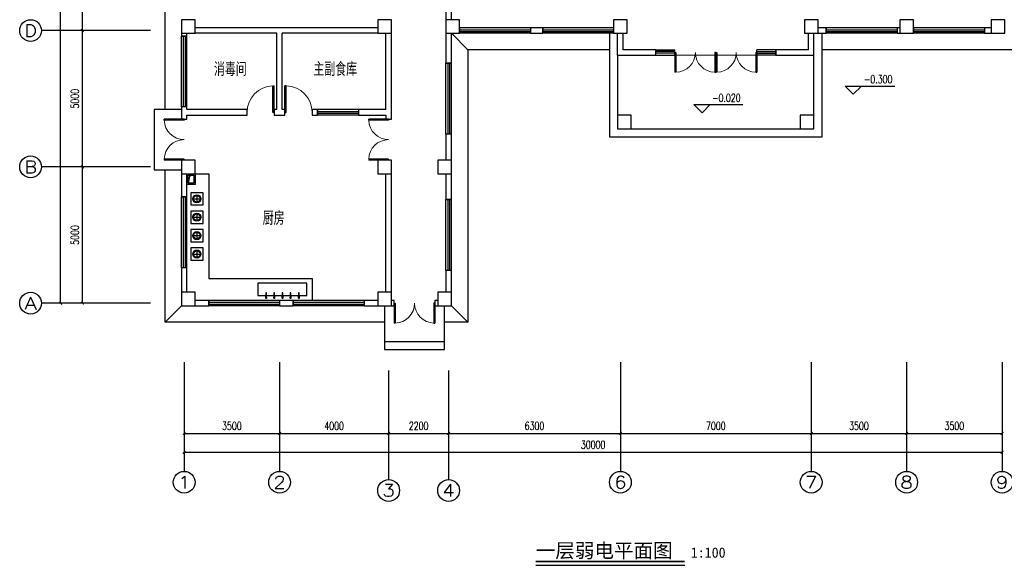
# Model space of a CAD drawing. Extents: x 427948 to 764348, y 274849 to 601549.
# Tile 189 of 203: x 699517 to 735631, y 519697 to 539713. Entities that reach past the tile are written whole.
import ezdxf
from ezdxf.enums import TextEntityAlignment as Align

# ---------------------------------------------------------------- set-up
doc = ezdxf.new("R2010")
doc.units = 0
doc.header["$LTSCALE"] = 1000
doc.header["$MEASUREMENT"] = 0
doc.layers.get('0').update_dxf_attribs({"linetype": 'CONTINUOUS'})
doc.layers.get('Defpoints').update_dxf_attribs({"linetype": 'CONTINUOUS'})
for name, color, linetype in [('AXIS', 3, 'CONTINUOUS'), ('AXIS_TEXT', 7, 'CONTINUOUS'), ('COLUMN', 9, 'CONTINUOUS'), ('DIM_ELEV', 3, 'CONTINUOUS'), ('DIM_SYMB', 3, 'CONTINUOUS'), ('LATRINE', 6, 'CONTINUOUS'), ('PUB_DIM', 3, 'CONTINUOUS'), ('PUB_TEXT', 7, 'CONTINUOUS'), ('WALL', 2, 'CONTINUOUS'), ('WINDOW', 4, 'CONTINUOUS'), ('一层及1号楼梯$0$A$0$ASPTA', 4, 'CONTINUOUS'), ('看线', 95, 'CONTINUOUS'), ('细线02', 66, 'CONTINUOUS')]:
    doc.layers.add(name, color=color, linetype=linetype)
doc.layers.add('填充', color=251, linetype='CONTINUOUS', lineweight=5)
doc.styles.add('_HZTXT', font='txt.shx', dxfattribs={"width": 0.8, "bigfont": 'HZTXT.shx'})
doc.styles.add('_TCH_AXIS', font='COMPLEX', dxfattribs={"bigfont": 'GBCBIG'})
doc.styles.add('_TCH_DIM', font='SIMPLEX', dxfattribs={"bigfont": 'GBCBIG'})
doc.styles.add('_TCH_DIM_T3', font='SIMPLEX', dxfattribs={"width": 0.705882, "bigfont": 'GBCBIG'})
doc.styles.add('COMPLEX', font='COMPLEX')
doc.styles.add('黑体', font='simhei.ttf')
doc.dimstyles.new('_TCH_ARCH&&100', dxfattribs={"dimtxt": 297.5, "dimasz": 100, "dimexe": 250, "dimexo": 300, "dimgap": 126.25, "dimtad": 1, "dimdec": 0, "dimzin": 0, "dimdsep": 46, "dimtxsty": '_TCH_DIM_T3', "dimblk": 'ARCHTICK', "dimcen": 0.09, "dimclrt": 7, "dimazin": 2, "dimtfac": 1, "dimtdec": 0, "dimtix": 1, "dimtmove": 2, "dimatfit": 3, "dimfxl": 1, "dimtolj": 1, "dimtzin": 0, "dimarcsym": 0})

# ---------------------------------------------------------------- blocks, each defined once
blk = doc.blocks.new('WEFWDF')
at = {"layer": '细线02'}
for points in [[(522, 40), (522, -360), (222, -360), (222, 40), (522, 40)], [(472, -10), (320, -55), (272, -310)]]:
    blk.add_lwpolyline(points, dxfattribs=at)
blk.add_lwpolyline([(472, -10), (472, -310), (272, -310), (272, -10)], close=True, dxfattribs=at)
blk = doc.blocks.new('WTRHDFGB')
at = {"layer": '看线'}
for p, q in [((146, 35), (146, -265)), ((-4, -115), (296, -115))]:
    blk.add_line(p, q, dxfattribs=at)
blk.add_lwpolyline([(-79, 110), (-79, -340), (371, -340), (371, 110), (-79, 110)], dxfattribs=at)
for radius in [150, 120]:
    blk.add_circle((146, -115), radius, dxfattribs=at)
blk = doc.blocks.new('RTDF')
at = {"layer": '一层及1号楼梯$0$A$0$ASPTA'}
for p, q in [((312, -101), (310, -273)), ((316, -224), (315, -273)), ((316, -224), (336, -223)), ((344, -273), (336, -100)), ((336, -223), (339, -273))]:
    blk.add_line(p, q, dxfattribs=at)
for centre, radius, start, end in [((327, -273), 24.6, 133.7164, 48.1813), ((327, -273), 17.2, 133.5982, 48.2995), ((324, -116), 19.7, 52.2135, 129.6842), ((327, -251), 24.9, 241.298, 300.5997)]:
    blk.add_arc(centre, radius, start, end, dxfattribs=at)
blk = doc.blocks.new('_ArchTick')
at = {"color": 0, "linetype": 'ByBlock', "const_width": 0.4}
blk.add_lwpolyline([(-0.5, -0.5), (0.5, 0.5)], dxfattribs=at)
blk = doc.blocks.new('*D141')
at = {"layer": 'AXIS', "color": 0, "lineweight": -2}
for p, q in [((704017, 534313), (701567, 534313)), ((701817, 529313), (701817, 534313)), ((704017, 529313), (701567, 529313))]:
    blk.add_line(p, q, dxfattribs=at)
at = {"layer": 'Defpoints', "color": 0}
for p in [(701817, 534313), (704317, 534313), (704317, 529313)]:
    blk.add_point(p, dxfattribs=at)
at = {"layer": 'AXIS', "color": 0, "lineweight": -2, "xscale": 100, "yscale": 100, "zscale": 100}
for p, rotation in [((701817, 534313), 90), ((701817, 529313), 270)]:
    blk.add_blockref('_ArchTick', p, dxfattribs=dict(at, rotation=rotation))
at = {"layer": 'AXIS', "color": 7, "insert": (701542, 531813), "char_height": 297.5, "attachment_point": 5, "rotation": 90, "style": '_TCH_DIM_T3'}
blk.add_mtext('\\A1;5000', dxfattribs=at)
blk = doc.blocks.new('*D142')
at = {"layer": 'AXIS', "color": 0, "lineweight": -2}
for p, q in [((704017, 539313), (701567, 539313)), ((701817, 534313), (701817, 539313)), ((704017, 534313), (701567, 534313))]:
    blk.add_line(p, q, dxfattribs=at)
at = {"layer": 'Defpoints', "color": 0}
for p in [(701817, 539313), (704317, 539313), (704317, 534313)]:
    blk.add_point(p, dxfattribs=at)
at = {"layer": 'AXIS', "color": 0, "lineweight": -2, "xscale": 100, "yscale": 100, "zscale": 100}
for p, rotation in [((701817, 539313), 90), ((701817, 534313), 270)]:
    blk.add_blockref('_ArchTick', p, dxfattribs=dict(at, rotation=rotation))
at = {"layer": 'AXIS', "color": 7, "insert": (701542, 536813), "char_height": 297.5, "attachment_point": 5, "rotation": 90, "style": '_TCH_DIM_T3'}
blk.add_mtext('\\A1;5000', dxfattribs=at)
blk = doc.blocks.new('*D143')
at = {"layer": 'AXIS', "color": 0, "lineweight": -2}
for p, q in [((704017, 546813), (701567, 546813)), ((701817, 539313), (701817, 546813)), ((704017, 539313), (701567, 539313))]:
    blk.add_line(p, q, dxfattribs=at)
at = {"layer": 'Defpoints', "color": 0}
for p in [(701817, 546813), (704317, 546813), (704317, 539313)]:
    blk.add_point(p, dxfattribs=at)
at = {"layer": 'AXIS', "color": 0, "lineweight": -2, "xscale": 100, "yscale": 100, "zscale": 100}
for p, rotation in [((701817, 546813), 90), ((701817, 539313), 270)]:
    blk.add_blockref('_ArchTick', p, dxfattribs=dict(at, rotation=rotation))
at = {"layer": 'AXIS', "color": 7, "insert": (701542, 543063), "char_height": 297.5, "attachment_point": 5, "rotation": 90, "style": '_TCH_DIM_T3'}
blk.add_mtext('\\A1;7500', dxfattribs=at)
blk = doc.blocks.new('*D146')
at = {"layer": 'AXIS', "color": 0, "lineweight": -2}
for p, q in [((704017, 556513), (700767, 556513)), ((701017, 529313), (701017, 556513)), ((704017, 529313), (700767, 529313))]:
    blk.add_line(p, q, dxfattribs=at)
at = {"layer": 'Defpoints', "color": 0}
for p in [(701017, 556513), (704317, 556513), (704317, 529313)]:
    blk.add_point(p, dxfattribs=at)
at = {"layer": 'AXIS', "color": 0, "lineweight": -2, "xscale": 100, "yscale": 100, "zscale": 100}
for p, rotation in [((701017, 556513), 90), ((701017, 529313), 270)]:
    blk.add_blockref('_ArchTick', p, dxfattribs=dict(at, rotation=rotation))
at = {"layer": 'AXIS', "color": 7, "insert": (700742, 542913), "char_height": 297.5, "attachment_point": 5, "rotation": 90, "style": '_TCH_DIM_T3'}
blk.add_mtext('\\A1;27200', dxfattribs=at)
blk = doc.blocks.new('*D147')
at = {"layer": 'AXIS', "color": 0, "lineweight": -2}
for p, q in [((705549, 526844), (705549, 523594)), ((735549, 526844), (735549, 523594)), ((705549, 523844), (735549, 523844))]:
    blk.add_line(p, q, dxfattribs=at)
at = {"layer": 'Defpoints', "color": 0}
for p in [(705549, 527144), (735549, 527144), (735549, 523844)]:
    blk.add_point(p, dxfattribs=at)
at = {"layer": 'AXIS', "color": 0, "lineweight": -2, "xscale": 100, "yscale": 100, "zscale": 100, "rotation": 180}
blk.add_blockref('_ArchTick', (705549, 523844), dxfattribs=at)
at = {"layer": 'AXIS', "color": 0, "lineweight": -2, "xscale": 100, "yscale": 100, "zscale": 100}
blk.add_blockref('_ArchTick', (735549, 523844), dxfattribs=at)
at = {"layer": 'AXIS', "color": 7, "insert": (720549, 524119), "char_height": 297.5, "attachment_point": 5, "style": '_TCH_DIM_T3'}
blk.add_mtext('\\A1;30000', dxfattribs=at)
blk = doc.blocks.new('_FZHK')
blk.add_lwpolyline([(-0.5, -0.5), (0.5, -0.5), (0.5, 0.5), (-0.5, 0.5)], close=True)
blk = doc.blocks.new('$DorLib2D$00000002')
for p, q in [((-0.5, 0), (-0.5, 0.4875)), ((-0.475, 0.4875), (-0.5, 0.4875)), ((-0.475, 0), (-0.475, 0.4875)), ((0.475, 0), (0.475, 0.4875)), ((0.475, 0.4875), (0.5, 0.4875)), ((0.5, 0), (0.5, 0.4875)), ((-0.5, 0), (-0.475, 0)), ((0.5, 0), (0.475, 0))]:
    blk.add_line(p, q)
at = {"lineweight": 13}
for centre, start, end in [((-0.4875, 0), 0, 88.53072), ((0.4875, 0), 91.46928, 180)]:
    blk.add_arc(centre, 0.4875, start, end, dxfattribs=at)
blk = doc.blocks.new('$TCHSYS$WIN2D')
for p, q in [((-0.5, 0.5), (0.5, 0.5)), ((-0.5, 0.5), (-0.5, -0.5)), ((0.5, 0.5), (0.5, -0.5)), ((0.5, 0.167), (-0.5, 0.167)), ((0.5, -0.167), (-0.5, -0.167)), ((-0.5, -0.5), (0.5, -0.5))]:
    blk.add_line(p, q)
blk = doc.blocks.new('_AXISO')
blk.add_circle((0, 0), 0.5)
at = {"layer": 'AXIS_TEXT', "style": 'COMPLEX', "width": 1.041667}
blk.add_attdef('A', text='', height=0.56, dxfattribs=at).set_placement((-0.25, -0.28), (0.25, -0.28), align=Align.FIT)
blk = doc.blocks.new('$DorLib2D$00000001')
for p, q in [((0.45, 0.975), (0.5, 0.975)), ((0.45, 0), (0.45, 0.975)), ((0.5, 0), (0.5, 0.975)), ((0.5, 0), (0.45, 0))]:
    blk.add_line(p, q)
at = {"lineweight": 13}
blk.add_arc((0.475, 0), 0.975, 91.4693, 180, dxfattribs=at)
blk = doc.blocks.new('*D171')
at = {"layer": 'Defpoints', "color": 0}
for p in [(705549, 527144), (709049, 527144), (709049, 524537)]:
    blk.add_point(p, dxfattribs=at)
at = {"layer": 'PUB_DIM', "color": 0, "lineweight": -2}
for p, q in [((705549, 526844), (705549, 524287)), ((709049, 526844), (709049, 524287)), ((705549, 524537), (709049, 524537))]:
    blk.add_line(p, q, dxfattribs=at)
at = {"layer": 'PUB_DIM', "color": 0, "lineweight": -2, "xscale": 100, "yscale": 100, "zscale": 100, "rotation": 180}
blk.add_blockref('_ArchTick', (705549, 524537), dxfattribs=at)
at = {"layer": 'PUB_DIM', "color": 0, "lineweight": -2, "xscale": 100, "yscale": 100, "zscale": 100}
blk.add_blockref('_ArchTick', (709049, 524537), dxfattribs=at)
at = {"layer": 'PUB_DIM', "color": 7, "insert": (707299, 524812), "char_height": 297.5, "attachment_point": 5, "style": '_TCH_DIM_T3'}
blk.add_mtext('\\A1;3500', dxfattribs=at)
blk = doc.blocks.new('*D172')
at = {"layer": 'Defpoints', "color": 0}
for p in [(709049, 527144), (713049, 527144), (713049, 524537)]:
    blk.add_point(p, dxfattribs=at)
at = {"layer": 'PUB_DIM', "color": 0, "lineweight": -2}
for p, q in [((709049, 526844), (709049, 524287)), ((713049, 526844), (713049, 524287)), ((709049, 524537), (713049, 524537))]:
    blk.add_line(p, q, dxfattribs=at)
at = {"layer": 'PUB_DIM', "color": 0, "lineweight": -2, "xscale": 100, "yscale": 100, "zscale": 100, "rotation": 180}
blk.add_blockref('_ArchTick', (709049, 524537), dxfattribs=at)
at = {"layer": 'PUB_DIM', "color": 0, "lineweight": -2, "xscale": 100, "yscale": 100, "zscale": 100}
blk.add_blockref('_ArchTick', (713049, 524537), dxfattribs=at)
at = {"layer": 'PUB_DIM', "color": 7, "insert": (711049, 524812), "char_height": 297.5, "attachment_point": 5, "style": '_TCH_DIM_T3'}
blk.add_mtext('\\A1;4000', dxfattribs=at)
blk = doc.blocks.new('*D173')
at = {"layer": 'Defpoints', "color": 0}
for p in [(713049, 527144), (715249, 527144), (715249, 524537)]:
    blk.add_point(p, dxfattribs=at)
at = {"layer": 'PUB_DIM', "color": 0, "lineweight": -2}
for p, q in [((713049, 526844), (713049, 524287)), ((715249, 526844), (715249, 524287)), ((713049, 524537), (715249, 524537))]:
    blk.add_line(p, q, dxfattribs=at)
at = {"layer": 'PUB_DIM', "color": 0, "lineweight": -2, "xscale": 100, "yscale": 100, "zscale": 100, "rotation": 180}
blk.add_blockref('_ArchTick', (713049, 524537), dxfattribs=at)
at = {"layer": 'PUB_DIM', "color": 0, "lineweight": -2, "xscale": 100, "yscale": 100, "zscale": 100}
blk.add_blockref('_ArchTick', (715249, 524537), dxfattribs=at)
at = {"layer": 'PUB_DIM', "color": 7, "insert": (714149, 524812), "char_height": 297.5, "attachment_point": 5, "style": '_TCH_DIM_T3'}
blk.add_mtext('\\A1;2200', dxfattribs=at)
blk = doc.blocks.new('*D174')
at = {"layer": 'Defpoints', "color": 0}
for p in [(715249, 527144), (721549, 527144), (721549, 524537)]:
    blk.add_point(p, dxfattribs=at)
at = {"layer": 'PUB_DIM', "color": 0, "lineweight": -2}
for p, q in [((715249, 526844), (715249, 524287)), ((721549, 526844), (721549, 524287)), ((715249, 524537), (721549, 524537))]:
    blk.add_line(p, q, dxfattribs=at)
at = {"layer": 'PUB_DIM', "color": 0, "lineweight": -2, "xscale": 100, "yscale": 100, "zscale": 100, "rotation": 180}
blk.add_blockref('_ArchTick', (715249, 524537), dxfattribs=at)
at = {"layer": 'PUB_DIM', "color": 0, "lineweight": -2, "xscale": 100, "yscale": 100, "zscale": 100}
blk.add_blockref('_ArchTick', (721549, 524537), dxfattribs=at)
at = {"layer": 'PUB_DIM', "color": 7, "insert": (718399, 524812), "char_height": 297.5, "attachment_point": 5, "style": '_TCH_DIM_T3'}
blk.add_mtext('\\A1;6300', dxfattribs=at)
blk = doc.blocks.new('*D175')
at = {"layer": 'Defpoints', "color": 0}
for p in [(721549, 527144), (728549, 527144), (728549, 524537)]:
    blk.add_point(p, dxfattribs=at)
at = {"layer": 'PUB_DIM', "color": 0, "lineweight": -2}
for p, q in [((721549, 526844), (721549, 524287)), ((728549, 526844), (728549, 524287)), ((721549, 524537), (728549, 524537))]:
    blk.add_line(p, q, dxfattribs=at)
at = {"layer": 'PUB_DIM', "color": 0, "lineweight": -2, "xscale": 100, "yscale": 100, "zscale": 100, "rotation": 180}
blk.add_blockref('_ArchTick', (721549, 524537), dxfattribs=at)
at = {"layer": 'PUB_DIM', "color": 0, "lineweight": -2, "xscale": 100, "yscale": 100, "zscale": 100}
blk.add_blockref('_ArchTick', (728549, 524537), dxfattribs=at)
at = {"layer": 'PUB_DIM', "color": 7, "insert": (725049, 524812), "char_height": 297.5, "attachment_point": 5, "style": '_TCH_DIM_T3'}
blk.add_mtext('\\A1;7000', dxfattribs=at)
blk = doc.blocks.new('*D176')
at = {"layer": 'Defpoints', "color": 0}
for p in [(728549, 527144), (732049, 527144), (732049, 524537)]:
    blk.add_point(p, dxfattribs=at)
at = {"layer": 'PUB_DIM', "color": 0, "lineweight": -2}
for p, q in [((728549, 526844), (728549, 524287)), ((732049, 526844), (732049, 524287)), ((728549, 524537), (732049, 524537))]:
    blk.add_line(p, q, dxfattribs=at)
at = {"layer": 'PUB_DIM', "color": 0, "lineweight": -2, "xscale": 100, "yscale": 100, "zscale": 100, "rotation": 180}
blk.add_blockref('_ArchTick', (728549, 524537), dxfattribs=at)
at = {"layer": 'PUB_DIM', "color": 0, "lineweight": -2, "xscale": 100, "yscale": 100, "zscale": 100}
blk.add_blockref('_ArchTick', (732049, 524537), dxfattribs=at)
at = {"layer": 'PUB_DIM', "color": 7, "insert": (730299, 524812), "char_height": 297.5, "attachment_point": 5, "style": '_TCH_DIM_T3'}
blk.add_mtext('\\A1;3500', dxfattribs=at)
blk = doc.blocks.new('*D177')
at = {"layer": 'Defpoints', "color": 0}
for p in [(732049, 527144), (735549, 527144), (735549, 524537)]:
    blk.add_point(p, dxfattribs=at)
at = {"layer": 'PUB_DIM', "color": 0, "lineweight": -2}
for p, q in [((732049, 526844), (732049, 524287)), ((735549, 526844), (735549, 524287)), ((732049, 524537), (735549, 524537))]:
    blk.add_line(p, q, dxfattribs=at)
at = {"layer": 'PUB_DIM', "color": 0, "lineweight": -2, "xscale": 100, "yscale": 100, "zscale": 100, "rotation": 180}
blk.add_blockref('_ArchTick', (732049, 524537), dxfattribs=at)
at = {"layer": 'PUB_DIM', "color": 0, "lineweight": -2, "xscale": 100, "yscale": 100, "zscale": 100}
blk.add_blockref('_ArchTick', (735549, 524537), dxfattribs=at)
at = {"layer": 'PUB_DIM', "color": 7, "insert": (733799, 524812), "char_height": 297.5, "attachment_point": 5, "style": '_TCH_DIM_T3'}
blk.add_mtext('\\A1;3500', dxfattribs=at)

msp = doc.modelspace()

# ---------------------------------------------------------------- linework, layer by layer
at = {"layer": 'AXIS'}
for p, q in [((704316.8, 539313.1), (700316.8, 539313.1)), ((704316.8, 534313.1), (700316.8, 534313.1)), ((704316.8, 529313.1), (700316.8, 529313.1)), ((705549.4, 527143.5), (705549.4, 523143.5)), ((709049.4, 527143.5), (709049.4, 523143.5)), ((721549.4, 527143.5), (721549.4, 523143.5)), ((728549.4, 527143.5), (728549.4, 523143.5)), ((732049.4, 527143.5), (732049.4, 523143.5)), ((735549.4, 527143.5), (735549.4, 523143.5)), ((713049.4, 526843.5), (713049.4, 522843.5)), ((715249.4, 526843.5), (715249.4, 522843.5))]:
    msp.add_line(p, q, dxfattribs=at)
at = {"layer": 'DIM_ELEV'}
for p, q in [((730093.1, 536980.2), (729793.1, 537280.2)), ((729793.1, 537280.2), (731613.2, 537280.2)), ((730093.1, 536980.2), (730393.1, 537280.2)), ((724545.5, 536296.7), (724245.5, 536596.7)), ((724245.5, 536596.7), (726045.5, 536596.7)), ((724545.5, 536296.7), (724845.5, 536596.7))]:
    msp.add_line(p, q, dxfattribs=at)
at = {"layer": 'DIM_SYMB', "const_width": 70}
msp.add_lwpolyline([(718445.8, 519836.7), (723910.5, 519836.7)], dxfattribs=at)
at = {"layer": 'DIM_SYMB'}
msp.add_lwpolyline([(718445.8, 519696.7), (723910.5, 519696.7)], dxfattribs=at)
at = {"layer": 'LATRINE'}
for p, q in [((715949.4, 538613.1), (715349.4, 539213.1)), ((704849.4, 528613.1), (705449.4, 529213.1)), ((715949.4, 528613.1), (715349.4, 529213.1))]:
    msp.add_line(p, q, dxfattribs=at)
for points in [[(704849.4, 536413.1), (704849.4, 546813.1)], [(736249.4, 546513.1), (736249.4, 538613.1), (728949.4, 538613.1)], [(721149.4, 538613.1), (715949.4, 538613.1), (715949.4, 528613.1), (715099.4, 528613.1)], [(704849.4, 536413.1), (704849.4, 537361.1)], [(712899.4, 528613.1), (704849.4, 528613.1), (704849.4, 534211.1)]]:
    msp.add_lwpolyline(points, dxfattribs=at)
at = {"layer": 'PUB_DIM'}
for points in [[(721149.4, 539213.1), (721149.4, 535413.1), (728949.4, 535413.1), (728949.4, 539213.1)], [(721449.4, 538413.1), (721449.4, 535713.1), (728649.4, 535713.1), (728649.4, 538413.1)], [(705449.4, 536413.1), (704449.4, 536413.1), (704449.4, 534211.1), (705449.4, 534211.1)], [(712899.4, 529213.1), (712899.4, 527913.1), (715099.4, 527913.1), (715099.4, 529213.1)], [(712899.4, 527913.1), (712899.4, 527613.1), (715099.4, 527613.1), (715099.4, 527913.1)]]:
    msp.add_lwpolyline(points, dxfattribs=at)
at = {"layer": 'WALL'}
for p, q in [((715149.4, 545413.1), (715149.4, 539713.1)), ((715349.4, 539713.1), (715349.4, 545413.1)), ((705449.4, 539213.1), (705449.4, 539113.1)), ((705649.4, 539113.1), (705649.4, 539213.1)), ((709049.4, 539413.1), (705949.4, 539413.1)), ((708949.4, 539213.1), (705949.4, 539213.1)), ((708949.4, 536413.1), (708949.4, 539213.1)), ((712649.4, 539413.1), (709049.4, 539413.1)), ((712649.4, 539213.1), (709149.4, 539213.1)), ((709149.4, 536413.1), (709149.4, 539213.1)), ((712949.4, 536413.1), (712949.4, 539213.1)), ((713149.4, 536313.1), (713149.4, 539213.1)), ((715149.4, 539213.1), (715149.4, 538113.1)), ((715349.4, 538113.1), (715349.4, 539213.1)), ((718699.4, 539413.1), (718249.4, 539413.1)), ((718249.4, 539413.1), (718249.4, 539213.1)), ((718249.4, 539213.1), (718699.4, 539213.1)), ((718699.4, 539213.1), (718699.4, 539413.1)), ((721449.4, 538413.1), (721449.4, 539213.1)), ((721649.4, 538613.1), (721649.4, 539213.1)), ((728449.4, 538613.1), (728449.4, 539213.1)), ((728649.4, 538413.1), (728649.4, 539213.1)), ((729099.4, 539413.1), (728799.4, 539413.1)), ((728799.4, 539213.1), (729099.4, 539213.1)), ((729099.4, 539213.1), (729099.4, 539413.1)), ((731799.4, 539413.1), (731699.4, 539413.1)), ((731699.4, 539413.1), (731699.4, 539213.1)), ((731699.4, 539213.1), (731799.4, 539213.1)), ((735149.4, 539413.1), (734899.4, 539413.1)), ((734899.4, 539413.1), (734899.4, 539213.1)), ((734899.4, 539213.1), (735149.4, 539213.1)), ((705449.4, 539113.1), (705649.4, 539113.1)), ((722849.4, 538613.1), (721649.4, 538613.1)), ((722849.4, 538413.1), (722849.4, 538613.1)), ((728449.4, 538613.1), (727249.4, 538613.1)), ((727249.4, 538613.1), (727249.4, 538413.1)), ((715149.4, 538113.1), (715349.4, 538113.1)), ((721449.4, 538413.1), (722849.4, 538413.1)), ((727249.4, 538413.1), (728649.4, 538413.1)), ((705649.4, 536513.1), (705449.4, 536513.1)), ((705449.4, 536513.1), (705449.4, 536313.1)), ((705449.4, 536313.1), (705449.4, 536063.1)), ((705649.4, 536413.1), (705649.4, 536513.1)), ((707854.5, 536413.1), (705649.4, 536413.1)), ((707854.5, 536213.1), (707854.5, 536413.1)), ((708949.4, 536413.1), (708854.5, 536413.1)), ((708854.5, 536413.1), (708854.5, 536213.1)), ((709244.2, 536413.1), (709149.4, 536413.1)), ((709244.2, 536213.1), (709244.2, 536413.1)), ((710444.2, 536413.1), (710244.2, 536413.1)), ((710244.2, 536413.1), (710244.2, 536213.1)), ((710444.2, 536213.1), (710444.2, 536413.1)), ((712949.4, 536413.1), (711944.2, 536413.1)), ((711944.2, 536413.1), (711944.2, 536213.1)), ((713149.4, 536063.1), (713149.4, 536313.1)), ((705449.4, 536063.1), (705649.4, 536063.1)), ((705649.4, 536063.1), (705649.4, 536213.1)), ((705649.4, 536213.1), (707854.5, 536213.1)), ((708854.5, 536213.1), (709049.4, 536213.1)), ((709049.4, 536213.1), (709244.2, 536213.1)), ((710244.2, 536213.1), (710444.2, 536213.1)), ((711944.2, 536213.1), (712949.4, 536213.1)), ((712949.4, 536213.1), (712949.4, 536063.1)), ((712949.4, 536063.1), (713149.4, 536063.1)), ((715349.4, 535513.1), (715149.4, 535513.1)), ((715149.4, 535513.1), (715149.4, 534563.1)), ((715349.4, 534563.1), (715349.4, 535513.1)), ((705449.4, 534063.1), (705449.4, 533213.1)), ((705649.4, 533213.1), (705649.4, 534063.1)), ((705949.4, 534063.1), (706449.4, 534063.1)), ((706449.4, 534063.1), (706449.4, 530213.1)), ((712949.4, 529713.1), (712949.4, 534063.1)), ((713149.4, 529713.1), (713149.4, 534063.1)), ((715149.4, 534063.1), (715149.4, 533113.1)), ((715349.4, 533113.1), (715349.4, 534063.1)), ((705449.4, 533213.1), (705649.4, 533213.1)), ((715149.4, 533113.1), (715349.4, 533113.1)), ((705649.4, 530613.1), (705449.4, 530613.1)), ((705449.4, 530613.1), (705449.4, 529713.1)), ((705649.4, 529713.1), (705649.4, 530613.1)), ((706449.4, 530213.1), (710249.4, 530213.1)), ((710249.4, 530213.1), (710249.4, 529413.1)), ((715349.4, 530513.1), (715149.4, 530513.1)), ((715149.4, 530513.1), (715149.4, 529713.1)), ((715349.4, 529713.1), (715349.4, 530513.1)), ((706449.4, 529413.1), (705949.4, 529413.1)), ((705949.4, 529213.1), (706449.4, 529213.1)), ((706449.4, 529213.1), (706449.4, 529413.1)), ((709549.4, 529413.1), (709049.4, 529413.1)), ((709049.4, 529413.1), (709049.4, 529213.1)), ((709049.4, 529213.1), (709549.4, 529213.1)), ((709549.4, 529213.1), (709549.4, 529413.1)), ((712649.4, 529413.1), (712149.4, 529413.1)), ((712149.4, 529413.1), (712149.4, 529213.1)), ((712149.4, 529213.1), (712649.4, 529213.1)), ((713249.4, 529413.1), (713149.4, 529413.1)), ((713149.4, 529213.1), (713249.4, 529213.1)), ((713249.4, 529213.1), (713249.4, 529413.1)), ((714849.4, 529413.1), (714749.4, 529413.1)), ((714749.4, 529413.1), (714749.4, 529213.1)), ((714749.4, 529213.1), (714849.4, 529213.1))]:
    msp.add_line(p, q, dxfattribs=at)
at = {"layer": '填充'}
msp.add_line((726549.4, 538413.1), (723549.4, 538413.1), dxfattribs=at)
at = {"layer": '看线'}
msp.add_lwpolyline([(708249.4, 530041.3), (708249.4, 529591.3), (710049.4, 529591.3), (710049.4, 530041.3), (708249.4, 530041.3)], dxfattribs=at)

# ---------------------------------------------------------------- block references
at = {"layer": 'AXIS'}
ref = msp.add_blockref('_AXISO', (699916.8, 539313.1), dxfattribs=dict(at, xscale=800, yscale=800, zscale=800))
ref.add_attrib('A', 'D', dxfattribs={"layer": 'AXIS_TEXT', "height": 452.5, "style": '_TCH_AXIS', "width": 1.235294}).set_placement((699690.5, 539086.8), (700143.1, 539086.8), align=Align.FIT)
ref = msp.add_blockref('_AXISO', (699916.8, 534313.1), dxfattribs=dict(at, xscale=800, yscale=800, zscale=800))
ref.add_attrib('A', 'B', dxfattribs={"layer": 'AXIS_TEXT', "height": 452.5, "style": '_TCH_AXIS', "width": 1.235294}).set_placement((699690.5, 534086.8), (700143.1, 534086.8), align=Align.FIT)
ref = msp.add_blockref('_AXISO', (699916.8, 529313.1), dxfattribs=dict(at, xscale=800, yscale=800, zscale=800))
ref.add_attrib('A', 'A', dxfattribs={"layer": 'AXIS_TEXT', "height": 452.5, "style": '_TCH_AXIS', "width": 1.166667}).set_placement((699690.5, 529086.8), (700143.1, 529086.8), align=Align.FIT)
ref = msp.add_blockref('_AXISO', (705549.4, 522743.5), dxfattribs=dict(at, xscale=800, yscale=800, zscale=800))
ref.add_attrib('A', '1', dxfattribs={"layer": 'AXIS_TEXT', "height": 452.5, "style": '_TCH_AXIS', "width": 2.333333}).set_placement((705323.1, 522517.3), (705775.6, 522517.3), align=Align.FIT)
ref = msp.add_blockref('_AXISO', (709049.4, 522743.5), dxfattribs=dict(at, xscale=800, yscale=800, zscale=800))
ref.add_attrib('A', '2', dxfattribs={"layer": 'AXIS_TEXT', "height": 452.5, "style": '_TCH_AXIS', "width": 1.5}).set_placement((708823.1, 522517.3), (709275.6, 522517.3), align=Align.FIT)
ref = msp.add_blockref('_AXISO', (721549.4, 522743.5), dxfattribs=dict(at, xscale=800, yscale=800, zscale=800))
ref.add_attrib('A', '6', dxfattribs={"layer": 'AXIS_TEXT', "height": 452.5, "style": '_TCH_AXIS', "width": 1.5}).set_placement((721323.1, 522517.3), (721775.6, 522517.3), align=Align.FIT)
ref = msp.add_blockref('_AXISO', (728549.4, 522743.5), dxfattribs=dict(at, xscale=800, yscale=800, zscale=800))
ref.add_attrib('A', '7', dxfattribs={"layer": 'AXIS_TEXT', "height": 452.5, "style": '_TCH_AXIS', "width": 1.5}).set_placement((728323.1, 522517.3), (728775.6, 522517.3), align=Align.FIT)
ref = msp.add_blockref('_AXISO', (732049.4, 522743.5), dxfattribs=dict(at, xscale=800, yscale=800, zscale=800))
ref.add_attrib('A', '8', dxfattribs={"layer": 'AXIS_TEXT', "height": 452.5, "style": '_TCH_AXIS', "width": 1.5}).set_placement((731823.1, 522517.3), (732275.6, 522517.3), align=Align.FIT)
ref = msp.add_blockref('_AXISO', (735549.4, 522743.5), dxfattribs=dict(at, xscale=800, yscale=800, zscale=800))
ref.add_attrib('A', '9', dxfattribs={"layer": 'AXIS_TEXT', "height": 452.5, "style": '_TCH_AXIS', "width": 1.5}).set_placement((735323.1, 522517.3), (735775.6, 522517.3), align=Align.FIT)
ref = msp.add_blockref('_AXISO', (713049.4, 522443.5), dxfattribs=dict(at, xscale=800, yscale=800, zscale=800))
ref.add_attrib('A', '3', dxfattribs={"layer": 'AXIS_TEXT', "height": 452.5, "style": '_TCH_AXIS', "width": 1.5}).set_placement((712823.1, 522217.3), (713275.6, 522217.3), align=Align.FIT)
ref = msp.add_blockref('_AXISO', (715249.4, 522443.5), dxfattribs=dict(at, xscale=800, yscale=800, zscale=800))
ref.add_attrib('A', '4', dxfattribs={"layer": 'AXIS_TEXT', "height": 452.5, "style": '_TCH_AXIS', "width": 1.3125}).set_placement((715023.1, 522217.3), (715475.6, 522217.3), align=Align.FIT)
at = {"layer": 'COLUMN', "xscale": 500, "yscale": 500, "zscale": 500}
for p in [(705699.4, 539463.1), (712899.4, 539463.1), (715399.4, 539463.1), (721549.4, 539463.1), (728549.4, 539463.1), (732049.4, 539463.1), (735399.4, 539463.1), (721699.4, 535963.1), (728399.4, 535963.1), (705699.4, 534313.1), (712899.4, 534313.1), (715099.4, 534313.1), (705699.4, 529463.1), (712899.4, 529463.1), (715099.4, 529463.1)]:
    msp.add_blockref('_FZHK', p, dxfattribs=at)
at = {"layer": 'WALL'}
for name, p in [('WEFWDF', (705426.9, 534022.9)), ('WTRHDFGB', (705869.5, 533256.3)), ('WTRHDFGB', (705869.5, 532581.3)), ('WTRHDFGB', (705869.5, 531906.3)), ('WTRHDFGB', (705869.5, 531231.3))]:
    msp.add_blockref(name, p, dxfattribs=at)
at = {"layer": 'WINDOW'}
for name, p, xscale, yscale, zscale, rotation in [('$TCHSYS$WIN2D', (716949.4, 539313.1), 2600, -200, 2600, 180), ('$TCHSYS$WIN2D', (719999.4, 539313.1), 2600, -200, 2600, 180), ('$TCHSYS$WIN2D', (730399.4, 539313.1), 2600, -200, 2600, 180), ('$TCHSYS$WIN2D', (733599.4, 539313.1), 2600, -200, 2600, 180), ('$TCHSYS$WIN2D', (705549.4, 537813.1), 2600, -200, 2600, 90), ('$TCHSYS$WIN2D', (723199.4, 538513.1), -700.0000000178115, 200, -700.0000000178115, 180), ('$DorLib2D$00000002', (724299.4, 538513.1), -1500, 1500, -1500, 180), ('$DorLib2D$00000002', (725799.4, 538513.1), 1500, 1500, 1500, 180), ('$TCHSYS$WIN2D', (726899.4, 538513.1), 700.0000000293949, 200, 700.0000000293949, 180), ('$TCHSYS$WIN2D', (715249.4, 536813.1), 2600, -200, 2600, 90), ('$DorLib2D$00000001', (708354.5, 536313.1), -1000, -1000, -1000, 180), ('$DorLib2D$00000001', (709744.2, 536313.1), 1000, -1000, 1000, 180), ('$TCHSYS$WIN2D', (711194.2, 536313.1), 1500, -200, 1500, 180), ('$DorLib2D$00000002', (705549.4, 535313.1), -1500, 1500, -1500, 90), ('$DorLib2D$00000002', (713049.4, 535313.1), -1500, 1500, -1500, 90), ('$TCHSYS$WIN2D', (705549.4, 531913.1), 2600, -200, 2600, 90), ('$TCHSYS$WIN2D', (715249.4, 531813.1), 2600, -200, 2600, 90), ('$TCHSYS$WIN2D', (707749.4, 529313.1), 2600, -200, 2600, 180), ('$TCHSYS$WIN2D', (710849.4, 529313.1), 2600, -200, 2600, 180), ('$DorLib2D$00000002', (713999.4, 529313.1), -1500, 1500, -1500, 180)]:
    msp.add_blockref(name, p, dxfattribs=dict(at, xscale=xscale, yscale=yscale, zscale=zscale, rotation=rotation))
at = {"layer": '看线', "rotation": 359.0511428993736}
for p in [(708230.3, 529800.2), (708530.3, 529800.2), (708830.3, 529800.2), (709130.3, 529800.2), (709430.3, 529800.2)]:
    msp.add_blockref('RTDF', p, dxfattribs=at)

# ---------------------------------------------------------------- texts
at = {"layer": 'PUB_TEXT'}
for s, height, style, width, p in [('消毒间', 500, '_HZTXT', 0.8, (706641.3, 537646.3)), ('主副食库', 500, '_HZTXT', 0.8, (710291, 537646.3)), ('-0.300', 297.5, '_TCH_DIM', 0.705882, (730483.2, 537380.3)), ('-0.020', 297.5, '_TCH_DIM', 0.705882, (724915.5, 536696.8)), ('厨房', 500, '_HZTXT', 0.8, (708432.2, 532182.8))]:
    msp.add_text(s, height=height, dxfattribs=dict(at, style=style, width=width)).set_placement(p)
at = {"layer": 'PUB_TEXT', "style": '黑体'}
for s, height, p in [('一层弱电平面图', 525.74, (718445.8, 519976.7)), ('1:100', 375.53, (724132.1, 519976.7))]:
    msp.add_text(s, height=height, dxfattribs=at).set_placement(p)

# ---------------------------------------------------------------- dimensions: what is measured, and where the dimension line sits
at = {"layer": 'AXIS'}
for p1, p2, distance, picture, middle in [((704316.8, 529313.1), (704316.8, 556513.1), 3300, '*D146', (700741.8, 542913.1)), ((704316.8, 539313.1), (704316.8, 546813.1), 2500, '*D143', (701541.8, 543063.1)), ((704316.8, 534313.1), (704316.8, 539313.1), 2500, '*D142', (701541.8, 536813.1)), ((704316.8, 529313.1), (704316.8, 534313.1), 2500, '*D141', (701541.8, 531813.1)), ((705549.4, 527143.5), (735549.4, 527143.5), -3300, '*D147', (720549.4, 524118.5))]:
    dim = msp.add_aligned_dim(p1=p1, p2=p2, distance=distance, dimstyle='_TCH_ARCH&&100', dxfattribs=at)
    dim.commit()
    dim.dimension.update_dxf_attribs({"geometry": picture, "text_midpoint": middle})
at = {"layer": 'PUB_DIM'}
for p1, p2, picture, middle in [((705549.4, 527143.5), (709049.4, 527143.5), '*D171', (707299.4, 524811.7)), ((709049.4, 527143.5), (713049.4, 527143.5), '*D172', (711049.4, 524811.7)), ((713049.4, 527143.5), (715249.4, 527143.5), '*D173', (714149.4, 524811.7)), ((715249.4, 527143.5), (721549.4, 527143.5), '*D174', (718399.4, 524811.7)), ((721549.4, 527143.5), (728549.4, 527143.5), '*D175', (725049.4, 524811.7)), ((728549.4, 527143.5), (732049.4, 527143.5), '*D176', (730299.4, 524811.7)), ((732049.4, 527143.5), (735549.4, 527143.5), '*D177', (733799.4, 524811.7))]:
    dim = msp.add_aligned_dim(p1=p1, p2=p2, distance=-2606.8, dimstyle='_TCH_ARCH&&100', dxfattribs=at)
    dim.commit()
    dim.dimension.update_dxf_attribs({"geometry": picture, "text_midpoint": middle})

doc.saveas('drawing.dxf')
